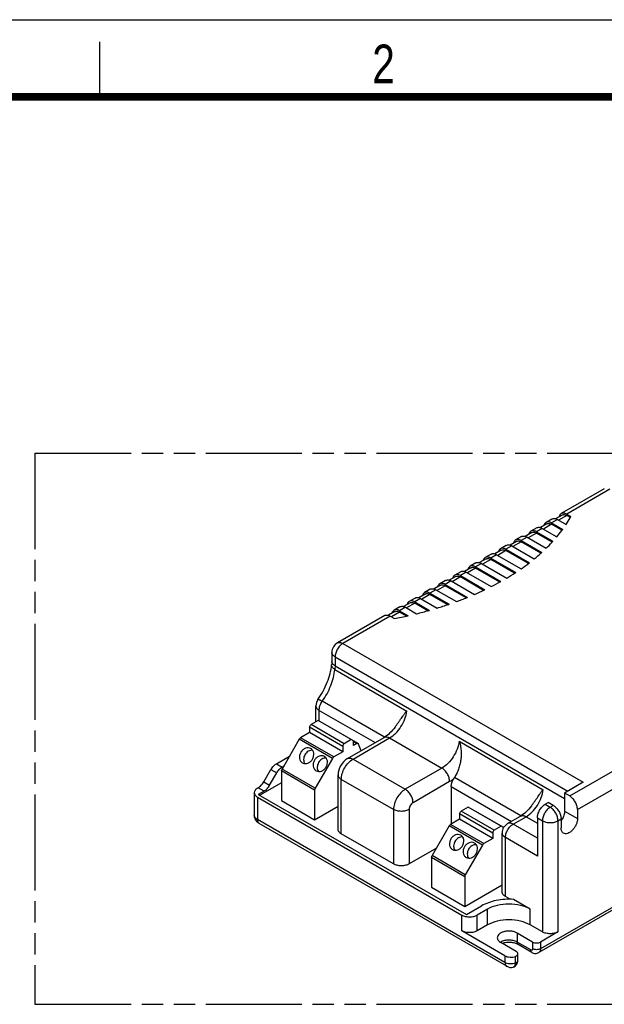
# Model space of a CAD drawing. Header units: millimetres. Extents: x 0 to 210, y 0 to 297.
# Tile 4 of 6: x 49 to 102, y 208 to 297. Entities that reach past the tile are written whole.
import ezdxf

# ---------------------------------------------------------------- set-up
doc = ezdxf.new("R2010")
doc.units = ezdxf.units.MM
doc.header["$LTSCALE"] = 19.36
doc.linetypes.add('PHANTOM', pattern=[0.8, 0.45, -0.05, 0.1, -0.05, 0.1, -0.05])
doc.layers.get('0').update_dxf_attribs({"linetype": 'CONTINUOUS'})
doc.layers.add('DEFAULT_3', color=7, linetype='PHANTOM')
doc.layers.add('Z_AXIS', color=7, linetype='CONTINUOUS')
doc.styles.add('TEXTSTYLE_2', font='txt', dxfattribs={"width": 0.75})

msp = doc.modelspace()

# ---------------------------------------------------------------- linework, layer by layer
at = {"color": 2, "linetype": 'Continuous'}
for p, q in [((0, 297), (210, 297)), ((56, 290), (56, 295))]:
    msp.add_line(p, q, dxfattribs=at)
at = {"color": 7, "linetype": 'Continuous'}
for p, q in [((101.783, 254.449), (97.877, 252.193)), ((97.952, 252.063), (97.365, 251.724)), ((98.377, 252.144), (98.757, 251.924)), ((98.704, 251.832), (98.377, 252.021)), ((96.573, 251.267), (95.986, 250.928)), ((97.028, 251.703), (96.498, 251.397)), ((96.998, 251.347), (98.006, 250.765)), ((97.942, 250.68), (96.998, 251.225)), ((97.528, 251.654), (98.312, 251.201)), ((94.27, 250.111), (93.74, 249.805)), ((95.194, 250.471), (94.607, 250.132)), ((95.649, 250.907), (95.119, 250.601)), ((95.619, 250.551), (97.119, 249.685)), ((97.046, 249.605), (95.619, 250.429)), ((96.149, 250.858), (97.476, 250.092)), ((92.892, 249.315), (92.361, 249.009)), ((93.815, 249.675), (93.229, 249.336)), ((93.392, 249.265), (95.429, 248.089)), ((94.24, 249.755), (96.109, 248.676)), ((96.026, 248.602), (94.24, 249.633)), ((94.77, 250.061), (96.512, 249.056)), ((91.513, 248.519), (90.982, 248.213)), ((92.436, 248.879), (91.85, 248.54)), ((92.013, 248.469), (94.234, 247.187)), ((92.861, 248.959), (94.983, 247.734)), ((94.891, 247.665), (92.861, 248.837)), ((90.134, 247.723), (89.604, 247.417)), ((91.057, 248.083), (90.471, 247.744)), ((90.634, 247.673), (92.93, 246.348)), ((91.482, 248.163), (93.745, 246.857)), ((93.646, 246.792), (91.482, 248.041)), ((88.755, 246.927), (88.225, 246.62)), ((88.725, 246.571), (90.946, 245.288)), ((89.679, 247.287), (89.092, 246.948)), ((89.255, 246.877), (91.518, 245.571)), ((90.104, 247.367), (92.4, 246.041)), ((92.292, 245.981), (90.104, 247.245)), ((86.921, 245.695), (86.334, 245.356)), ((87.376, 246.131), (86.846, 245.824)), ((87.346, 245.775), (89.384, 244.598)), ((89.259, 244.548), (87.346, 245.652)), ((88.3, 246.491), (87.713, 246.152)), ((87.876, 246.081), (89.998, 244.856)), ((90.83, 245.233), (88.725, 246.448)), ((85.542, 244.898), (84.955, 244.56)), ((85.997, 245.335), (85.467, 245.028)), ((85.967, 244.979), (87.708, 243.973)), ((87.574, 243.928), (85.967, 244.856)), ((86.497, 245.285), (88.366, 244.206)), ((84.163, 244.102), (83.577, 243.764)), ((84.618, 244.538), (84.088, 244.232)), ((84.588, 244.183), (85.914, 243.417)), ((85.771, 243.377), (84.588, 244.06)), ((85.118, 244.489), (86.619, 243.623)), ((82.784, 243.306), (82.198, 242.968)), ((83.24, 243.742), (82.709, 243.436)), ((83.209, 243.387), (83.993, 242.934)), ((83.839, 242.901), (83.209, 243.264)), ((83.74, 243.693), (84.748, 243.111)), ((81.861, 242.946), (77.565, 240.466)), ((82.361, 242.897), (82.741, 242.677)), ((77.065, 239.6), (77.065, 238.784)), ((77.042, 238.458), (77.043, 238.465)), ((77.336, 238.058), (83.877, 234.282)), ((75.616, 233.307), (75.616, 234.753)), ((75.82, 233.425), (75.184, 233.058)), ((79.037, 231.568), (75.82, 233.425)), ((75.042, 232.323), (74.232, 231.855)), ((75.042, 232.813), (75.042, 232.323)), ((78.047, 230.588), (75.042, 232.323)), ((79.45, 231.338), (76.445, 233.073)), ((74.107, 231.723), (72.548, 229.024)), ((78.825, 231.69), (78.189, 231.323)), ((78.484, 229.974), (81.808, 231.893)), ((79.037, 231.16), (79.037, 231.568)), ((88.614, 231.547), (96.251, 227.138)), ((128.857, 231.439), (95.835, 212.374)), ((78.047, 230.588), (77.237, 230.12)), ((78.047, 231.078), (78.047, 230.588)), ((79.325, 231.326), (79.037, 231.16)), ((79.722, 230.689), (79.491, 231.287)), ((72.029, 229.502), (73.221, 230.19)), ((77.112, 229.988), (75.554, 227.289)), ((70.883, 227.854), (71.529, 228.974)), ((71.413, 227.548), (72.06, 228.668)), ((72.497, 228.85), (72.497, 226.159)), ((72.56, 229.196), (72.691, 229.271)), ((72.497, 227.771), (70.534, 226.638)), ((77.631, 223.556), (77.631, 228.496)), ((99.879, 227.822), (98.182, 226.843)), ((70.029, 226.883), (70.029, 224.842)), ((70.322, 227.291), (70.383, 227.326)), ((70.913, 227.02), (70.393, 226.72)), ((75.502, 227.115), (75.502, 224.424)), ((70.322, 226.475), (88.849, 215.779)), ((72.497, 226.159), (75.502, 224.424)), ((96.415, 225.822), (96.697, 225.985)), ((97.157, 225.72), (96.697, 225.985)), ((98.642, 226.577), (98.182, 226.843)), ((98.182, 226.843), (98.182, 225.21)), ((75.502, 224.424), (77.631, 225.653)), ((89.432, 225.567), (88.795, 225.199)), ((92.649, 223.709), (89.432, 225.567)), ((92.654, 223.715), (90.056, 225.214)), ((99.349, 225.353), (99.349, 224.536)), ((88.654, 224.465), (87.843, 223.997)), ((88.654, 224.954), (88.654, 224.465)), ((91.659, 222.73), (88.654, 224.465)), ((93.015, 224.075), (94.182, 224.749)), ((95.707, 224.597), (95.707, 221.127)), ((97.864, 224.495), (97.864, 223.679)), ((92.928, 211.129), (70.478, 224.09)), ((87.718, 223.865), (86.16, 221.166)), ((92.437, 223.832), (91.801, 223.464)), ((82.661, 220.413), (77.924, 223.148)), ((91.659, 222.73), (90.849, 222.261)), ((91.659, 223.219), (91.659, 222.73)), ((92.515, 217.861), (92.515, 223.209)), ((86.55, 221.841), (84.076, 220.413)), ((90.724, 222.13), (89.165, 219.431)), ((86.109, 220.992), (86.109, 218.3)), ((89.114, 219.257), (89.114, 216.565)), ((86.109, 218.3), (89.114, 216.565)), ((89.114, 216.565), (92.515, 218.529)), ((93.235, 217.207), (92.808, 217.453)), ((91.182, 216.31), (90.263, 215.779)), ((91.182, 214.881), (90.263, 214.35)), ((96.167, 214.248), (95.071, 214.881)), ((92.773, 212.084), (88.849, 214.35)), ((95.283, 213.33), (93.869, 214.146)), ((97.581, 214.248), (95.99, 213.33)), ((93.795, 212.474), (92.384, 213.289)), ((95.21, 212.386), (93.973, 213.101)), ((93.941, 211.658), (93.941, 212.27))]:
    msp.add_line(p, q, dxfattribs=at)
at = {"color": 9, "linetype": 'Continuous'}
for p, q in [((102.283, 254.399), (98.377, 252.144)), ((101.783, 254.449), (101.783, 254.449)), ((98.377, 252.021), (97.634, 251.592)), ((96.998, 251.225), (96.255, 250.796)), ((97.528, 251.654), (96.998, 251.347)), ((95.619, 250.429), (94.876, 250)), ((96.149, 250.858), (95.619, 250.551)), ((93.392, 249.265), (92.861, 248.959)), ((94.24, 249.633), (93.498, 249.204)), ((94.77, 250.061), (94.24, 249.755)), ((92.013, 248.469), (91.482, 248.163)), ((92.861, 248.837), (92.119, 248.408)), ((90.634, 247.673), (90.104, 247.367)), ((91.482, 248.041), (90.74, 247.612)), ((89.255, 246.877), (88.725, 246.571)), ((90.104, 247.245), (89.361, 246.816)), ((87.346, 245.652), (86.603, 245.224)), ((87.876, 246.081), (87.346, 245.775)), ((88.725, 246.448), (87.982, 246.02)), ((85.967, 244.856), (85.225, 244.428)), ((86.497, 245.285), (85.967, 244.979)), ((84.588, 244.06), (83.846, 243.632)), ((85.118, 244.489), (84.588, 244.183)), ((83.209, 243.264), (82.467, 242.836)), ((83.74, 243.693), (83.209, 243.387)), ((82.361, 242.897), (78.065, 240.417)), ((78.065, 240.417), (99.879, 227.822)), ((77.358, 239.192), (77.358, 238.375)), ((77.358, 239.192), (98.465, 227.006)), ((77.358, 238.375), (98.182, 226.353)), ((81.84, 231.914), (76.198, 235.171)), ((75.616, 234.753), (75.616, 234.752)), ((75.908, 233.374), (75.908, 234.344)), ((75.908, 234.344), (80.981, 231.416)), ((78.047, 231.078), (75.042, 232.813)), ((78.189, 231.323), (75.184, 233.058)), ((77.112, 229.988), (74.107, 231.723)), ((77.237, 230.12), (74.232, 231.855)), ((78.984, 229.925), (82.308, 231.844)), ((79.325, 231.326), (79.037, 231.491)), ((82.308, 231.844), (87.045, 229.108)), ((129.012, 231.782), (95.99, 212.717)), ((78.984, 229.925), (83.722, 227.19)), ((98.642, 226.577), (104.635, 230.037)), ((71.529, 228.974), (72.06, 228.668)), ((72.029, 229.502), (72.56, 229.196)), ((75.502, 227.115), (72.497, 228.85)), ((75.554, 227.289), (72.548, 229.024)), ((87.045, 229.108), (83.722, 227.19)), ((99.349, 225.353), (105.342, 228.812)), ((70.883, 227.854), (71.413, 227.548)), ((77.924, 223.148), (77.924, 228.088)), ((82.661, 225.352), (77.924, 228.088)), ((87.752, 227.884), (84.429, 225.965)), ((94.215, 224.769), (88.181, 228.253)), ((70.913, 227.02), (70.383, 227.326)), ((87.894, 227.425), (93.355, 224.272)), ((70.322, 226.475), (70.322, 224.434)), ((82.661, 225.352), (82.661, 220.413)), ((84.076, 225.352), (84.076, 220.413)), ((91.801, 223.464), (88.795, 225.199)), ((96.415, 225.822), (96.874, 225.557)), ((96.874, 225.557), (97.157, 225.72)), ((98.182, 225.21), (99.349, 224.536)), ((92.773, 211.472), (70.322, 224.434)), ((91.659, 223.219), (88.654, 224.954)), ((93.515, 224.026), (94.682, 224.699)), ((94.682, 224.699), (95.707, 224.107)), ((95.707, 224.597), (96.167, 224.332)), ((96.167, 224.332), (96.167, 214.248)), ((97.581, 224.332), (97.864, 224.495)), ((97.581, 224.332), (97.581, 214.248)), ((90.724, 222.13), (87.718, 223.865)), ((90.849, 222.261), (87.843, 223.997)), ((95.707, 222.76), (93.515, 224.026)), ((95.707, 221.127), (92.808, 222.801)), ((92.808, 217.453), (92.808, 222.801)), ((89.114, 219.257), (86.109, 220.992)), ((89.165, 219.431), (86.16, 221.166)), ((91.182, 214.881), (91.182, 216.31)), ((95.071, 214.881), (95.071, 216.31)), ((88.849, 214.35), (88.849, 215.779)), ((90.263, 214.35), (90.263, 215.779)), ((93.869, 214.146), (93.869, 213.33)), ((95.106, 212.615), (93.869, 213.33)), ((95.283, 213.33), (95.283, 212.717)), ((95.99, 213.33), (95.99, 212.717)), ((92.773, 212.084), (92.773, 211.472)), ((93.717, 211.417), (93.717, 212.029))]:
    msp.add_line(p, q, dxfattribs=at)
at = {"color": 7, "linetype": 'Continuous', "const_width": 0.7}
msp.add_lwpolyline([(7, 290), (203, 290)], dxfattribs=at)
at = {"color": 7, "linetype": 'Continuous'}
for centre, radius, start, end in [((78.065, 239.6), 1, 120.00734, 179.99293), ((76.615, 234.753), 1, 144.86549, 180.02347), ((96.407, 225.377), 1.799, 324.1608, 328.77575), ((93.515, 223.209), 1, 120.0003, 179.99991), ((93.303, 211.778), 0.75, 240.07254, 285.52304)]:
    msp.add_arc(centre, radius, start, end, dxfattribs=at)
at = {"color": 9, "linetype": 'Continuous'}
msp.add_arc((92.859, 212.506), 0.951, 120.18292, 122.26599, dxfattribs=at)
at = {"color": 7, "linetype": 'Continuous'}
for points, knots in [([(97.877, 252.193), (97.83, 252.166), (97.744, 252.082), (97.702, 251.972), (97.689, 251.913)], [0, 0, 0, 0, 0.469566, 1, 1, 1, 1]), ([(98.377, 252.144), (98.333, 252.169), (98.245, 252.21), (98.111, 252.243), (97.985, 252.24), (97.91, 252.212), (97.877, 252.193)], [0, 0, 0, 0, 0.289699, 0.549083, 0.782213, 1, 1, 1, 1]), ([(97.952, 252.063), (97.98, 252.079), (98.044, 252.103), (98.151, 252.105), (98.265, 252.078), (98.339, 252.043), (98.377, 252.021)], [0, 0, 0, 0, 0.217787, 0.450917, 0.710301, 1, 1, 1, 1]), ([(96.498, 251.397), (96.451, 251.37), (96.366, 251.286), (96.324, 251.176), (96.31, 251.117)], [0, 0, 0, 0, 0.469566, 1, 1, 1, 1]), ([(96.998, 251.347), (96.954, 251.373), (96.867, 251.414), (96.732, 251.447), (96.607, 251.444), (96.531, 251.416), (96.498, 251.397)], [0, 0, 0, 0, 0.289699, 0.549083, 0.782213, 1, 1, 1, 1]), ([(96.573, 251.267), (96.601, 251.283), (96.665, 251.307), (96.772, 251.309), (96.886, 251.282), (96.96, 251.246), (96.998, 251.225)], [0, 0, 0, 0, 0.217787, 0.450917, 0.710301, 1, 1, 1, 1]), ([(97.028, 251.703), (97.061, 251.722), (97.137, 251.75), (97.263, 251.753), (97.397, 251.72), (97.484, 251.679), (97.528, 251.654)], [0, 0, 0, 0, 0.217787, 0.450917, 0.710301, 1, 1, 1, 1]), ([(94.27, 250.111), (94.303, 250.13), (94.379, 250.158), (94.505, 250.161), (94.639, 250.128), (94.727, 250.087), (94.77, 250.061)], [0, 0, 0, 0, 0.217787, 0.450917, 0.710301, 1, 1, 1, 1]), ([(95.119, 250.601), (95.072, 250.574), (94.987, 250.49), (94.945, 250.38), (94.931, 250.321)], [0, 0, 0, 0, 0.469566, 1, 1, 1, 1]), ([(95.619, 250.551), (95.575, 250.577), (95.488, 250.618), (95.354, 250.651), (95.228, 250.647), (95.152, 250.62), (95.119, 250.601)], [0, 0, 0, 0, 0.289699, 0.549083, 0.782213, 1, 1, 1, 1]), ([(95.194, 250.471), (95.222, 250.487), (95.286, 250.511), (95.393, 250.513), (95.507, 250.486), (95.582, 250.45), (95.619, 250.429)], [0, 0, 0, 0, 0.217787, 0.450917, 0.710301, 1, 1, 1, 1]), ([(95.649, 250.907), (95.682, 250.926), (95.758, 250.954), (95.884, 250.957), (96.018, 250.924), (96.105, 250.883), (96.149, 250.858)], [0, 0, 0, 0, 0.217787, 0.450917, 0.710301, 1, 1, 1, 1]), ([(92.892, 249.315), (92.925, 249.334), (93, 249.361), (93.126, 249.365), (93.26, 249.332), (93.348, 249.291), (93.392, 249.265)], [0, 0, 0, 0, 0.217787, 0.450917, 0.710301, 1, 1, 1, 1]), ([(93.74, 249.805), (93.693, 249.778), (93.608, 249.694), (93.566, 249.584), (93.552, 249.525)], [0, 0, 0, 0, 0.469566, 1, 1, 1, 1]), ([(94.24, 249.755), (94.196, 249.781), (94.109, 249.822), (93.975, 249.855), (93.849, 249.851), (93.773, 249.824), (93.74, 249.805)], [0, 0, 0, 0, 0.289699, 0.549083, 0.782213, 1, 1, 1, 1]), ([(93.815, 249.675), (93.843, 249.691), (93.908, 249.714), (94.015, 249.717), (94.129, 249.69), (94.203, 249.654), (94.24, 249.633)], [0, 0, 0, 0, 0.217787, 0.450917, 0.710301, 1, 1, 1, 1]), ([(91.513, 248.519), (91.546, 248.538), (91.621, 248.565), (91.747, 248.569), (91.882, 248.536), (91.969, 248.495), (92.013, 248.469)], [0, 0, 0, 0, 0.217787, 0.450917, 0.710301, 1, 1, 1, 1]), ([(92.361, 249.009), (92.314, 248.982), (92.229, 248.898), (92.187, 248.788), (92.173, 248.728)], [0, 0, 0, 0, 0.469566, 1, 1, 1, 1]), ([(92.861, 248.959), (92.817, 248.985), (92.73, 249.026), (92.596, 249.058), (92.47, 249.055), (92.394, 249.028), (92.361, 249.009)], [0, 0, 0, 0, 0.289699, 0.549083, 0.782213, 1, 1, 1, 1]), ([(92.436, 248.879), (92.464, 248.895), (92.529, 248.918), (92.636, 248.921), (92.75, 248.894), (92.824, 248.858), (92.861, 248.837)], [0, 0, 0, 0, 0.217787, 0.450917, 0.710301, 1, 1, 1, 1]), ([(89.604, 247.417), (89.557, 247.39), (89.471, 247.306), (89.429, 247.196), (89.416, 247.136)], [0, 0, 0, 0, 0.469566, 1, 1, 1, 1]), ([(90.104, 247.367), (90.06, 247.392), (89.972, 247.434), (89.838, 247.466), (89.712, 247.463), (89.637, 247.436), (89.604, 247.417)], [0, 0, 0, 0, 0.289699, 0.549083, 0.782213, 1, 1, 1, 1]), ([(90.134, 247.723), (90.167, 247.742), (90.243, 247.769), (90.369, 247.772), (90.503, 247.74), (90.59, 247.699), (90.634, 247.673)], [0, 0, 0, 0, 0.217787, 0.450917, 0.710301, 1, 1, 1, 1]), ([(90.982, 248.213), (90.936, 248.186), (90.85, 248.102), (90.808, 247.992), (90.794, 247.932)], [0, 0, 0, 0, 0.469566, 1, 1, 1, 1]), ([(91.482, 248.163), (91.438, 248.188), (91.351, 248.23), (91.217, 248.262), (91.091, 248.259), (91.015, 248.232), (90.982, 248.213)], [0, 0, 0, 0, 0.289699, 0.549083, 0.782213, 1, 1, 1, 1]), ([(91.057, 248.083), (91.085, 248.099), (91.15, 248.122), (91.257, 248.125), (91.371, 248.097), (91.445, 248.062), (91.482, 248.041)], [0, 0, 0, 0, 0.217787, 0.450917, 0.710301, 1, 1, 1, 1]), ([(88.225, 246.62), (88.178, 246.594), (88.092, 246.51), (88.05, 246.4), (88.037, 246.34)], [0, 0, 0, 0, 0.469566, 1, 1, 1, 1]), ([(88.725, 246.571), (88.681, 246.596), (88.593, 246.638), (88.459, 246.67), (88.333, 246.667), (88.258, 246.64), (88.225, 246.62)], [0, 0, 0, 0, 0.289699, 0.549083, 0.782213, 1, 1, 1, 1]), ([(88.3, 246.491), (88.328, 246.507), (88.392, 246.53), (88.499, 246.533), (88.613, 246.505), (88.687, 246.47), (88.725, 246.448)], [0, 0, 0, 0, 0.217787, 0.450917, 0.710301, 1, 1, 1, 1]), ([(88.755, 246.927), (88.788, 246.946), (88.864, 246.973), (88.99, 246.976), (89.124, 246.944), (89.211, 246.902), (89.255, 246.877)], [0, 0, 0, 0, 0.217787, 0.450917, 0.710301, 1, 1, 1, 1]), ([(89.679, 247.287), (89.707, 247.303), (89.771, 247.326), (89.878, 247.329), (89.992, 247.301), (90.066, 247.266), (90.104, 247.245)], [0, 0, 0, 0, 0.217787, 0.450917, 0.710301, 1, 1, 1, 1]), ([(86.846, 245.824), (86.799, 245.797), (86.714, 245.714), (86.672, 245.604), (86.658, 245.544)], [0, 0, 0, 0, 0.469566, 1, 1, 1, 1]), ([(87.346, 245.775), (87.302, 245.8), (87.215, 245.842), (87.08, 245.874), (86.955, 245.871), (86.879, 245.843), (86.846, 245.824)], [0, 0, 0, 0, 0.289699, 0.549083, 0.782213, 1, 1, 1, 1]), ([(86.921, 245.695), (86.949, 245.711), (87.013, 245.734), (87.12, 245.737), (87.234, 245.709), (87.309, 245.674), (87.346, 245.652)], [0, 0, 0, 0, 0.217787, 0.450917, 0.710301, 1, 1, 1, 1]), ([(87.376, 246.131), (87.409, 246.15), (87.485, 246.177), (87.611, 246.18), (87.745, 246.148), (87.832, 246.106), (87.876, 246.081)], [0, 0, 0, 0, 0.217787, 0.450917, 0.710301, 1, 1, 1, 1]), ([(85.467, 245.028), (85.42, 245.001), (85.335, 244.917), (85.293, 244.807), (85.279, 244.748)], [0, 0, 0, 0, 0.469566, 1, 1, 1, 1]), ([(85.967, 244.979), (85.923, 245.004), (85.836, 245.046), (85.702, 245.078), (85.576, 245.075), (85.5, 245.047), (85.467, 245.028)], [0, 0, 0, 0, 0.289699, 0.549083, 0.782213, 1, 1, 1, 1]), ([(85.542, 244.898), (85.57, 244.915), (85.634, 244.938), (85.741, 244.941), (85.855, 244.913), (85.93, 244.878), (85.967, 244.856)], [0, 0, 0, 0, 0.217787, 0.450917, 0.710301, 1, 1, 1, 1]), ([(85.997, 245.335), (86.03, 245.354), (86.106, 245.381), (86.232, 245.384), (86.366, 245.352), (86.453, 245.31), (86.497, 245.285)], [0, 0, 0, 0, 0.217787, 0.450917, 0.710301, 1, 1, 1, 1]), ([(84.088, 244.232), (84.041, 244.205), (83.956, 244.121), (83.914, 244.011), (83.9, 243.952)], [0, 0, 0, 0, 0.469566, 1, 1, 1, 1]), ([(84.588, 244.183), (84.544, 244.208), (84.457, 244.25), (84.323, 244.282), (84.197, 244.279), (84.121, 244.251), (84.088, 244.232)], [0, 0, 0, 0, 0.289699, 0.549083, 0.782213, 1, 1, 1, 1]), ([(84.163, 244.102), (84.191, 244.119), (84.256, 244.142), (84.363, 244.145), (84.477, 244.117), (84.551, 244.082), (84.588, 244.06)], [0, 0, 0, 0, 0.217787, 0.450917, 0.710301, 1, 1, 1, 1]), ([(84.618, 244.538), (84.651, 244.557), (84.727, 244.585), (84.853, 244.588), (84.987, 244.556), (85.075, 244.514), (85.118, 244.489)], [0, 0, 0, 0, 0.217787, 0.450917, 0.710301, 1, 1, 1, 1]), ([(81.861, 242.946), (81.894, 242.965), (81.97, 242.993), (82.095, 242.996), (82.23, 242.964), (82.317, 242.922), (82.361, 242.897)], [0, 0, 0, 0, 0.217787, 0.450917, 0.710301, 1, 1, 1, 1]), ([(82.709, 243.436), (82.663, 243.409), (82.577, 243.325), (82.535, 243.215), (82.521, 243.156)], [0, 0, 0, 0, 0.469566, 1, 1, 1, 1]), ([(83.209, 243.387), (83.165, 243.412), (83.078, 243.454), (82.944, 243.486), (82.818, 243.483), (82.742, 243.455), (82.709, 243.436)], [0, 0, 0, 0, 0.289699, 0.549083, 0.782213, 1, 1, 1, 1]), ([(82.784, 243.306), (82.812, 243.322), (82.877, 243.346), (82.984, 243.349), (83.098, 243.321), (83.172, 243.286), (83.209, 243.264)], [0, 0, 0, 0, 0.217787, 0.450917, 0.710301, 1, 1, 1, 1]), ([(83.24, 243.742), (83.273, 243.761), (83.348, 243.789), (83.474, 243.792), (83.608, 243.76), (83.696, 243.718), (83.74, 243.693)], [0, 0, 0, 0, 0.217787, 0.450917, 0.710301, 1, 1, 1, 1]), ([(77.065, 238.784), (77.065, 238.759), (77.063, 238.652), (77.054, 238.546), (77.043, 238.465)], [0, 0, 0, 0, 0.235111, 1, 1, 1, 1]), ([(75.798, 235.328), (76.138, 235.812), (76.56, 236.589), (76.915, 237.666), (77.016, 238.2), (77.042, 238.458)], [0, 0, 0, 0, 0.522234, 0.771343, 1, 1, 1, 1]), ([(77.336, 238.058), (77.29, 238.085), (77.206, 238.141), (77.108, 238.241), (77.048, 238.347), (77.039, 238.423), (77.042, 238.458)], [0, 0, 0, 0, 0.308379, 0.573908, 0.79965, 1, 1, 1, 1]), ([(82.797, 232.829), (82.848, 232.898), (82.948, 233.035), (83.095, 233.239), (83.236, 233.437), (83.372, 233.629), (83.48, 233.786), (83.564, 233.908), (83.624, 233.996), (83.683, 234.083), (83.731, 234.152), (83.771, 234.206), (83.805, 234.25), (83.852, 234.296), (83.877, 234.282)], [0, 0, 0, 0, 0.141638, 0.279697, 0.413641, 0.543027, 0.667477, 0.727735, 0.786606, 0.843993, 0.899697, 0.926771, 0.953126, 1, 1, 1, 1]), ([(75.042, 232.813), (75.042, 232.862), (75.075, 232.957), (75.142, 233.034), (75.184, 233.058)], [0, 0, 0, 0, 0.500002, 1, 1, 1, 1]), ([(82.797, 232.829), (82.651, 232.629), (82.351, 232.282), (81.989, 231.998), (81.808, 231.893)], [0, 0, 0, 0, 0.542134, 1, 1, 1, 1]), ([(74.107, 231.723), (74.115, 231.737), (74.148, 231.788), (74.193, 231.833), (74.232, 231.855)], [0, 0, 0, 0, 0.267145, 1, 1, 1, 1]), ([(79.45, 231.338), (79.433, 231.348), (79.387, 231.355), (79.345, 231.338), (79.325, 231.326)], [0, 0, 0, 0, 0.44915, 1, 1, 1, 1]), ([(88.614, 231.547), (88.621, 231.543), (88.633, 231.53), (88.65, 231.499), (88.665, 231.457), (88.681, 231.405), (88.698, 231.336), (88.717, 231.249), (88.735, 231.144), (88.751, 231.038), (88.769, 230.897), (88.785, 230.719), (88.795, 230.505), (88.794, 230.29), (88.783, 230.075), (88.755, 229.788), (88.692, 229.433), (88.57, 229.019), (88.403, 228.621), (88.26, 228.372), (88.181, 228.253)], [0, 0, 0, 0, 0.007157, 0.01494, 0.030632, 0.046253, 0.061814, 0.092858, 0.123881, 0.154922, 0.186, 0.248274, 0.310712, 0.373291, 0.435986, 0.498767, 0.624417, 0.750019, 0.875298, 1, 1, 1, 1]), ([(78.189, 231.323), (78.147, 231.299), (78.081, 231.222), (78.047, 231.127), (78.047, 231.078)], [0, 0, 0, 0, 0.499998, 1, 1, 1, 1]), ([(79.491, 231.287), (79.489, 231.293), (79.48, 231.313), (79.464, 231.33), (79.45, 231.338)], [0, 0, 0, 0, 0.268782, 1, 1, 1, 1]), ([(77.237, 230.12), (77.225, 230.113), (77.175, 230.078), (77.135, 230.029), (77.112, 229.988)], [0, 0, 0, 0, 0.229114, 1, 1, 1, 1]), ([(78.484, 229.974), (78.23, 229.827), (77.806, 229.38), (77.631, 228.79), (77.631, 228.496)], [0, 0, 0, 0, 0.500024, 1, 1, 1, 1]), ([(71.529, 228.974), (71.594, 229.085), (71.739, 229.284), (71.929, 229.444), (72.029, 229.502)], [0, 0, 0, 0, 0.525568, 1, 1, 1, 1]), ([(72.06, 228.668), (72.124, 228.779), (72.269, 228.978), (72.459, 229.138), (72.56, 229.196)], [0, 0, 0, 0, 0.525568, 1, 1, 1, 1]), ([(72.497, 228.85), (72.497, 228.864), (72.502, 228.925), (72.525, 228.984), (72.548, 229.024)], [0, 0, 0, 0, 0.229115, 1, 1, 1, 1]), ([(70.383, 227.326), (70.483, 227.384), (70.673, 227.544), (70.819, 227.743), (70.883, 227.854)], [0, 0, 0, 0, 0.474432, 1, 1, 1, 1]), ([(87.894, 227.425), (87.894, 227.539), (87.936, 227.779), (88.033, 228.001), (88.095, 228.111)], [0, 0, 0, 0, 0.474448, 1, 1, 1, 1]), ([(70.322, 227.291), (70.278, 227.266), (70.199, 227.211), (70.104, 227.111), (70.043, 227.001), (70.029, 226.921), (70.029, 226.883)], [0, 0, 0, 0, 0.289702, 0.549086, 0.782215, 1, 1, 1, 1]), ([(70.029, 226.883), (70.029, 226.845), (70.043, 226.766), (70.104, 226.655), (70.199, 226.555), (70.278, 226.5), (70.322, 226.475)], [0, 0, 0, 0, 0.217784, 0.450913, 0.710298, 1, 1, 1, 1]), ([(70.913, 227.02), (71.014, 227.078), (71.204, 227.238), (71.349, 227.437), (71.413, 227.548)], [0, 0, 0, 0, 0.474432, 1, 1, 1, 1]), ([(75.554, 227.289), (75.545, 227.275), (75.518, 227.221), (75.502, 227.16), (75.502, 227.115)], [0, 0, 0, 0, 0.267144, 1, 1, 1, 1]), ([(95.172, 225.685), (95.222, 225.754), (95.322, 225.891), (95.469, 226.094), (95.611, 226.293), (95.746, 226.485), (95.855, 226.641), (95.938, 226.763), (95.998, 226.852), (96.057, 226.938), (96.105, 227.008), (96.145, 227.062), (96.179, 227.106), (96.227, 227.152), (96.251, 227.138)], [0, 0, 0, 0, 0.141638, 0.279697, 0.413641, 0.543027, 0.667477, 0.727735, 0.786606, 0.843993, 0.899697, 0.926771, 0.953126, 1, 1, 1, 1]), ([(99.349, 225.353), (99.349, 225.469), (99.306, 225.713), (99.154, 226.056), (98.932, 226.359), (98.742, 226.519), (98.642, 226.577)], [0, 0, 0, 0, 0.237238, 0.500001, 0.762763, 1, 1, 1, 1]), ([(88.654, 224.954), (88.654, 225.003), (88.687, 225.099), (88.754, 225.175), (88.795, 225.199)], [0, 0, 0, 0, 0.500002, 1, 1, 1, 1]), ([(95.172, 225.685), (95.026, 225.485), (94.725, 225.138), (94.363, 224.853), (94.182, 224.749)], [0, 0, 0, 0, 0.542134, 1, 1, 1, 1]), ([(95.707, 224.597), (95.707, 224.713), (95.751, 224.958), (95.903, 225.301), (96.124, 225.604), (96.314, 225.764), (96.415, 225.822)], [0, 0, 0, 0, 0.237239, 0.500002, 0.762764, 1, 1, 1, 1]), ([(97.157, 225.72), (97.257, 225.662), (97.447, 225.502), (97.669, 225.199), (97.821, 224.856), (97.864, 224.611), (97.864, 224.495)], [0, 0, 0, 0, 0.237237, 0.499999, 0.762762, 1, 1, 1, 1]), ([(98.182, 225.21), (98.182, 225.082), (98.132, 224.812), (98.018, 224.565), (97.945, 224.444)], [0, 0, 0, 0, 0.474517, 1, 1, 1, 1]), ([(70.478, 224.09), (70.412, 224.128), (70.288, 224.22), (70.143, 224.4), (70.051, 224.612), (70.029, 224.766), (70.029, 224.842)], [0, 0, 0, 0, 0.249517, 0.499262, 0.749485, 1, 1, 1, 1]), ([(99.349, 224.536), (99.349, 224.446), (99.324, 224.258), (99.23, 223.981), (99.086, 223.714), (98.902, 223.479), (98.695, 223.295), (98.478, 223.176), (98.266, 223.134), (98.134, 223.168), (98.082, 223.198)], [0, 0, 0, 0, 0.128829, 0.270565, 0.417884, 0.562385, 0.6962, 0.813593, 0.913065, 1, 1, 1, 1]), ([(77.924, 223.148), (77.88, 223.173), (77.8, 223.228), (77.705, 223.328), (77.645, 223.439), (77.631, 223.518), (77.631, 223.556)], [0, 0, 0, 0, 0.289702, 0.549087, 0.782216, 1, 1, 1, 1]), ([(87.718, 223.865), (87.727, 223.879), (87.76, 223.93), (87.805, 223.974), (87.843, 223.997)], [0, 0, 0, 0, 0.267145, 1, 1, 1, 1]), ([(91.801, 223.464), (91.759, 223.44), (91.692, 223.364), (91.659, 223.268), (91.659, 223.219)], [0, 0, 0, 0, 0.499998, 1, 1, 1, 1]), ([(98.082, 223.198), (98.047, 223.218), (97.982, 223.273), (97.913, 223.385), (97.872, 223.524), (97.864, 223.626), (97.864, 223.679)], [0, 0, 0, 0, 0.217784, 0.450914, 0.710299, 1, 1, 1, 1]), ([(90.849, 222.261), (90.837, 222.255), (90.786, 222.219), (90.747, 222.17), (90.724, 222.13)], [0, 0, 0, 0, 0.229114, 1, 1, 1, 1]), ([(86.109, 220.992), (86.109, 221.005), (86.114, 221.066), (86.137, 221.125), (86.16, 221.166)], [0, 0, 0, 0, 0.229115, 1, 1, 1, 1]), ([(84.076, 220.413), (83.975, 220.355), (83.742, 220.27), (83.368, 220.23), (82.995, 220.27), (82.762, 220.355), (82.661, 220.413)], [0, 0, 0, 0, 0.237237, 0.499999, 0.762762, 1, 1, 1, 1]), ([(89.165, 219.431), (89.157, 219.417), (89.13, 219.362), (89.114, 219.301), (89.114, 219.257)], [0, 0, 0, 0, 0.267144, 1, 1, 1, 1]), ([(92.808, 217.453), (92.764, 217.478), (92.685, 217.533), (92.59, 217.633), (92.53, 217.744), (92.515, 217.823), (92.515, 217.861)], [0, 0, 0, 0, 0.289702, 0.549087, 0.782216, 1, 1, 1, 1]), ([(95.071, 216.31), (94.795, 216.469), (94.153, 216.702), (93.127, 216.813), (92.1, 216.702), (91.458, 216.469), (91.182, 216.31)], [0, 0, 0, 0, 0.237219, 0.500001, 0.762782, 1, 1, 1, 1]), ([(88.849, 215.779), (88.949, 215.721), (89.182, 215.637), (89.556, 215.596), (89.929, 215.637), (90.162, 215.721), (90.263, 215.779)], [0, 0, 0, 0, 0.237238, 0.500001, 0.762763, 1, 1, 1, 1]), ([(90.263, 214.35), (90.162, 214.292), (89.929, 214.208), (89.556, 214.167), (89.182, 214.208), (88.949, 214.292), (88.849, 214.35)], [0, 0, 0, 0, 0.237237, 0.499999, 0.762762, 1, 1, 1, 1]), ([(97.581, 214.248), (97.481, 214.19), (97.247, 214.106), (96.874, 214.065), (96.501, 214.106), (96.268, 214.19), (96.167, 214.248)], [0, 0, 0, 0, 0.237237, 0.499999, 0.762762, 1, 1, 1, 1]), ([(93.973, 213.101), (93.88, 213.154), (93.658, 213.24), (93.292, 213.301), (92.902, 213.296), (92.646, 213.245), (92.526, 213.207)], [0, 0, 0, 0, 0.216645, 0.475212, 0.745845, 1, 1, 1, 1]), ([(95.283, 213.33), (95.333, 213.301), (95.45, 213.258), (95.637, 213.238), (95.823, 213.258), (95.94, 213.301), (95.99, 213.33)], [0, 0, 0, 0, 0.237247, 0.500001, 0.762753, 1, 1, 1, 1]), ([(92.773, 212.084), (92.838, 212.047), (92.988, 211.989), (93.229, 211.952), (93.479, 211.961), (93.642, 212.001), (93.717, 212.029)], [0, 0, 0, 0, 0.232145, 0.488805, 0.751429, 1, 1, 1, 1]), ([(93.717, 212.029), (93.749, 212.042), (93.809, 212.07), (93.882, 212.128), (93.93, 212.195), (93.941, 212.246), (93.941, 212.27)], [0, 0, 0, 0, 0.299644, 0.563497, 0.792764, 1, 1, 1, 1]), ([(93.941, 212.27), (93.941, 212.289), (93.934, 212.329), (93.892, 212.406), (93.836, 212.45), (93.795, 212.474)], [0, 0, 0, 0, 0.218425, 0.452256, 1, 1, 1, 1]), ([(95.21, 212.386), (95.257, 212.359), (95.358, 212.315), (95.52, 212.288), (95.685, 212.305), (95.788, 212.347), (95.835, 212.374)], [0, 0, 0, 0, 0.249409, 0.498931, 0.749217, 1, 1, 1, 1]), ([(93.508, 211.057), (93.572, 211.075), (93.694, 211.133), (93.836, 211.277), (93.923, 211.459), (93.941, 211.592), (93.941, 211.658)], [0, 0, 0, 0, 0.250576, 0.500992, 0.750683, 1, 1, 1, 1])]:
    msp.add_open_spline(points, degree=3, knots=knots, dxfattribs=at)
at = {"color": 9, "linetype": 'Continuous'}
for points, knots in [([(78.065, 240.417), (77.965, 240.359), (77.775, 240.199), (77.553, 239.896), (77.401, 239.552), (77.358, 239.308), (77.358, 239.192)], [0, 0, 0, 0, 0.237236, 0.499998, 0.762761, 1, 1, 1, 1]), ([(77.565, 240.466), (77.598, 240.485), (77.674, 240.513), (77.8, 240.516), (77.934, 240.484), (78.021, 240.442), (78.065, 240.417)], [0, 0, 0, 0, 0.21779, 0.450927, 0.710306, 1, 1, 1, 1]), ([(77.358, 239.192), (77.314, 239.217), (77.234, 239.272), (77.139, 239.372), (77.079, 239.483), (77.065, 239.562), (77.065, 239.6)], [0, 0, 0, 0, 0.289697, 0.549077, 0.782212, 1, 1, 1, 1]), ([(77.358, 238.375), (77.314, 238.401), (77.234, 238.456), (77.139, 238.556), (77.079, 238.666), (77.065, 238.746), (77.065, 238.784)], [0, 0, 0, 0, 0.289702, 0.549087, 0.782216, 1, 1, 1, 1]), ([(76.198, 235.171), (76.509, 235.612), (76.894, 236.323), (77.219, 237.317), (77.311, 237.815), (77.336, 238.058)], [0, 0, 0, 0, 0.516584, 0.765747, 1, 1, 1, 1]), ([(77.358, 238.375), (77.358, 238.35), (77.356, 238.244), (77.347, 238.138), (77.336, 238.058)], [0, 0, 0, 0, 0.242891, 1, 1, 1, 1]), ([(75.798, 235.328), (75.801, 235.333), (75.815, 235.339), (75.842, 235.336), (75.878, 235.327), (75.925, 235.31), (75.982, 235.286), (76.075, 235.241), (76.147, 235.2), (76.198, 235.171)], [0, 0, 0, 0, 0.037356, 0.095568, 0.180768, 0.293821, 0.434063, 0.600052, 1, 1, 1, 1]), ([(75.908, 234.344), (75.908, 234.485), (75.971, 234.78), (76.109, 235.044), (76.198, 235.171)], [0, 0, 0, 0, 0.475388, 1, 1, 1, 1]), ([(75.616, 234.752), (75.616, 234.714), (75.63, 234.635), (75.69, 234.524), (75.785, 234.424), (75.865, 234.37), (75.908, 234.344)], [0, 0, 0, 0, 0.217783, 0.450928, 0.710317, 1, 1, 1, 1]), ([(82.308, 231.844), (82.508, 231.959), (82.892, 232.271), (83.359, 232.862), (83.709, 233.545), (83.844, 234.039), (83.877, 234.282)], [0, 0, 0, 0, 0.232834, 0.490427, 0.753173, 1, 1, 1, 1]), ([(81.808, 231.893), (81.841, 231.912), (81.917, 231.94), (82.042, 231.943), (82.177, 231.91), (82.264, 231.869), (82.308, 231.844)], [0, 0, 0, 0, 0.217787, 0.450917, 0.710301, 1, 1, 1, 1]), ([(88.614, 231.547), (88.582, 231.304), (88.446, 230.81), (88.097, 230.127), (87.63, 229.535), (87.246, 229.224), (87.045, 229.108)], [0, 0, 0, 0, 0.24683, 0.509534, 0.767125, 1, 1, 1, 1]), ([(77.924, 228.088), (77.924, 228.262), (77.989, 228.628), (78.216, 229.144), (78.549, 229.598), (78.834, 229.838), (78.984, 229.925)], [0, 0, 0, 0, 0.237226, 0.500002, 0.762776, 1, 1, 1, 1]), ([(78.484, 229.974), (78.517, 229.993), (78.593, 230.021), (78.719, 230.024), (78.853, 229.992), (78.94, 229.95), (78.984, 229.925)], [0, 0, 0, 0, 0.217787, 0.450917, 0.710301, 1, 1, 1, 1]), ([(87.752, 227.884), (87.752, 228), (87.709, 228.244), (87.557, 228.587), (87.336, 228.89), (87.146, 229.05), (87.045, 229.108)], [0, 0, 0, 0, 0.237238, 0.500001, 0.762763, 1, 1, 1, 1]), ([(77.631, 228.496), (77.631, 228.458), (77.645, 228.378), (77.705, 228.268), (77.8, 228.168), (77.88, 228.113), (77.924, 228.088)], [0, 0, 0, 0, 0.217784, 0.450913, 0.710298, 1, 1, 1, 1]), ([(88.095, 228.111), (88.067, 228.09), (87.956, 228.009), (87.841, 227.935), (87.752, 227.884)], [0, 0, 0, 0, 0.256417, 1, 1, 1, 1]), ([(83.722, 227.19), (83.571, 227.103), (83.286, 226.863), (82.954, 226.408), (82.727, 225.893), (82.661, 225.526), (82.661, 225.352)], [0, 0, 0, 0, 0.237224, 0.499998, 0.762774, 1, 1, 1, 1]), ([(84.429, 225.965), (84.429, 226.081), (84.386, 226.325), (84.234, 226.669), (84.012, 226.972), (83.822, 227.132), (83.722, 227.19)], [0, 0, 0, 0, 0.237238, 0.500001, 0.762763, 1, 1, 1, 1]), ([(94.682, 224.699), (94.883, 224.815), (95.267, 225.126), (95.734, 225.718), (96.083, 226.401), (96.219, 226.895), (96.251, 227.138)], [0, 0, 0, 0, 0.232834, 0.490427, 0.753173, 1, 1, 1, 1]), ([(84.076, 225.352), (83.975, 225.295), (83.742, 225.21), (83.368, 225.169), (82.995, 225.21), (82.762, 225.295), (82.661, 225.352)], [0, 0, 0, 0, 0.237237, 0.499999, 0.762762, 1, 1, 1, 1]), ([(84.429, 225.965), (84.379, 225.936), (84.284, 225.856), (84.173, 225.704), (84.097, 225.533), (84.076, 225.41), (84.076, 225.352)], [0, 0, 0, 0, 0.237242, 0.499998, 0.762756, 1, 1, 1, 1]), ([(96.874, 225.557), (96.774, 225.499), (96.584, 225.339), (96.362, 225.036), (96.211, 224.692), (96.167, 224.448), (96.167, 224.332)], [0, 0, 0, 0, 0.237239, 0.500004, 0.762769, 1, 1, 1, 1]), ([(97.581, 224.332), (97.581, 224.448), (97.538, 224.692), (97.386, 225.036), (97.165, 225.339), (96.975, 225.499), (96.874, 225.557)], [0, 0, 0, 0, 0.237231, 0.499996, 0.762761, 1, 1, 1, 1]), ([(70.322, 224.434), (70.278, 224.459), (70.199, 224.514), (70.104, 224.614), (70.043, 224.725), (70.029, 224.804), (70.029, 224.842)], [0, 0, 0, 0, 0.289702, 0.549087, 0.782216, 1, 1, 1, 1]), ([(70.322, 224.434), (70.322, 224.396), (70.328, 224.323), (70.357, 224.224), (70.407, 224.144), (70.453, 224.105), (70.478, 224.09)], [0, 0, 0, 0, 0.289701, 0.549086, 0.782215, 1, 1, 1, 1]), ([(94.182, 224.749), (94.215, 224.768), (94.291, 224.795), (94.417, 224.799), (94.551, 224.766), (94.638, 224.725), (94.682, 224.699)], [0, 0, 0, 0, 0.217787, 0.450917, 0.710301, 1, 1, 1, 1]), ([(96.167, 224.332), (96.268, 224.274), (96.501, 224.189), (96.874, 224.149), (97.247, 224.189), (97.481, 224.274), (97.581, 224.332)], [0, 0, 0, 0, 0.237238, 0.500001, 0.762763, 1, 1, 1, 1]), ([(92.808, 222.801), (92.808, 222.917), (92.852, 223.161), (93.003, 223.505), (93.225, 223.808), (93.415, 223.968), (93.515, 224.026)], [0, 0, 0, 0, 0.237231, 0.499996, 0.762761, 1, 1, 1, 1]), ([(93.515, 224.026), (93.472, 224.051), (93.384, 224.093), (93.25, 224.125), (93.124, 224.122), (93.048, 224.094), (93.015, 224.075)], [0, 0, 0, 0, 0.289698, 0.549083, 0.782213, 1, 1, 1, 1]), ([(92.515, 223.209), (92.515, 223.171), (92.53, 223.092), (92.59, 222.981), (92.685, 222.881), (92.764, 222.826), (92.808, 222.801)], [0, 0, 0, 0, 0.217784, 0.450913, 0.710298, 1, 1, 1, 1]), ([(93.869, 213.33), (93.763, 213.391), (93.518, 213.48), (93.125, 213.522), (92.732, 213.479), (92.487, 213.389), (92.381, 213.328)], [0, 0, 0, 0, 0.237354, 0.500247, 0.763021, 1, 1, 1, 1]), ([(93.973, 213.101), (93.956, 213.11), (93.925, 213.136), (93.879, 213.212), (93.869, 213.282), (93.869, 213.33)], [0, 0, 0, 0, 0.218409, 0.452258, 1, 1, 1, 1]), ([(95.283, 212.717), (95.283, 212.693), (95.277, 212.649), (95.235, 212.596), (95.168, 212.586), (95.127, 212.603), (95.106, 212.615)], [0, 0, 0, 0, 0.275407, 0.500002, 0.724596, 1, 1, 1, 1]), ([(95.21, 212.386), (95.194, 212.396), (95.163, 212.422), (95.117, 212.497), (95.106, 212.567), (95.106, 212.615)], [0, 0, 0, 0, 0.218409, 0.452258, 1, 1, 1, 1]), ([(95.99, 212.717), (95.94, 212.688), (95.823, 212.646), (95.637, 212.626), (95.45, 212.646), (95.333, 212.688), (95.283, 212.717)], [0, 0, 0, 0, 0.237247, 0.499999, 0.762753, 1, 1, 1, 1]), ([(95.99, 212.717), (95.99, 212.679), (95.985, 212.607), (95.955, 212.508), (95.906, 212.427), (95.86, 212.388), (95.835, 212.374)], [0, 0, 0, 0, 0.2897, 0.549084, 0.782214, 1, 1, 1, 1]), ([(92.773, 211.472), (92.773, 211.434), (92.779, 211.362), (92.808, 211.263), (92.857, 211.182), (92.904, 211.143), (92.928, 211.129)], [0, 0, 0, 0, 0.289804, 0.54905, 0.782228, 1, 1, 1, 1]), ([(93.717, 211.417), (93.642, 211.388), (93.479, 211.349), (93.229, 211.339), (92.988, 211.377), (92.838, 211.435), (92.773, 211.472)], [0, 0, 0, 0, 0.248572, 0.511197, 0.767857, 1, 1, 1, 1]), ([(93.508, 211.057), (93.539, 211.066), (93.601, 211.097), (93.669, 211.18), (93.709, 211.291), (93.717, 211.373), (93.717, 211.417)], [0, 0, 0, 0, 0.220632, 0.449918, 0.706807, 1, 1, 1, 1]), ([(93.717, 211.417), (93.749, 211.429), (93.809, 211.458), (93.882, 211.515), (93.93, 211.583), (93.941, 211.634), (93.941, 211.658)], [0, 0, 0, 0, 0.299656, 0.563508, 0.792765, 1, 1, 1, 1])]:
    msp.add_open_spline(points, degree=3, knots=knots, dxfattribs=at)
at = {"color": 7, "linetype": 'Continuous'}
msp.add_open_spline([(88.181, 228.253), (88.151, 228.207), (88.122, 228.159), (88.095, 228.111)], degree=3, dxfattribs=at)
at = {"layer": 'DEFAULT_3', "color": 91, "linetype": 'PHANTOM', "true_color": 0x80ff80}
for p, q in [((50.129, 257.68), (50.129, 207.68)), ((50.129, 257.68), (150.129, 257.68)), ((50.129, 207.68), (150.129, 207.68))]:
    msp.add_line(p, q, dxfattribs=at)
at = {"layer": 'Z_AXIS', "color": 7, "linetype": 'Continuous'}
for p, q in [((98.687, 251.803), (98.704, 251.832)), ((97.922, 250.652), (97.947, 250.686)), ((90.899, 245.266), (90.946, 245.288)), ((87.671, 243.961), (87.708, 243.973)), ((89.341, 244.581), (89.384, 244.598)), ((85.883, 243.408), (85.914, 243.417)), ((87.894, 227.425), (87.894, 224.026)), ((70.393, 226.72), (89.273, 215.82)), ((95.071, 216.31), (93.54, 217.194)), ((89.273, 215.82), (90.652, 216.616))]:
    msp.add_line(p, q, dxfattribs=at)
for centre, radius, start, end in [((89.264, 257.287), 10.903, 329.97911, 330.53714), ((88.803, 257.562), 11.44, 326.22096, 329.77277), ((87.427, 258.551), 13.135, 319.9088, 323.03314), ((87.947, 258.153), 12.48, 323.25706, 323.70805), ((85.947, 259.873), 15.12, 314.32387, 317.09249), ((86.426, 259.419), 14.46, 317.11753, 317.33135), ((86.503, 259.349), 14.356, 317.33118, 317.69069), ((84.453, 261.482), 17.316, 309.33767, 312.03908), ((84.995, 260.869), 16.498, 312.06485, 312.34967), ((82.942, 263.409), 19.765, 304.84251, 307.31626), ((83.477, 262.694), 18.873, 307.33903, 307.56426), ((81.484, 265.592), 22.391, 300.74326, 303.03253), ((81.996, 264.79), 21.439, 303.05254, 303.23068), ((80.117, 267.985), 25.147, 296.96056, 299.10252), ((80.594, 267.113), 24.153, 299.12004, 299.26101), ((78.874, 270.528), 27.978, 293.42665, 295.45391), ((76.864, 275.781), 33.605, 286.87424, 288.75889), ((77.783, 273.153), 30.821, 290.08238, 292.02442), ((76.131, 278.319), 36.247, 283.75126, 285.60632), ((75.593, 280.649), 38.639, 280.66127, 282.55617)]:
    msp.add_arc(centre, radius, start, end, dxfattribs=at)
for points, knots in [([(74.247, 230.537), (74.198, 230.453), (74.129, 230.273), (74.119, 229.992), (74.208, 229.742), (74.332, 229.621), (74.402, 229.581)], [0, 0, 0, 0, 0.272836, 0.532853, 0.773705, 1, 1, 1, 1]), ([(75.152, 230.88), (75.082, 230.92), (74.916, 230.968), (74.654, 230.92), (74.417, 230.771), (74.295, 230.621), (74.247, 230.537)], [0, 0, 0, 0, 0.226294, 0.467146, 0.727164, 1, 1, 1, 1]), ([(75.315, 230.73), (75.25, 230.736), (75.113, 230.723), (74.852, 230.613), (74.695, 230.447), (74.622, 230.32)], [0, 0, 0, 0, 0.231692, 0.477855, 1, 1, 1, 1]), ([(75.307, 229.925), (75.356, 230.008), (75.425, 230.189), (75.435, 230.469), (75.346, 230.719), (75.222, 230.84), (75.152, 230.88)], [0, 0, 0, 0, 0.272836, 0.532853, 0.773705, 1, 1, 1, 1]), ([(74.402, 229.581), (74.472, 229.541), (74.638, 229.494), (74.9, 229.542), (75.137, 229.69), (75.259, 229.841), (75.307, 229.925)], [0, 0, 0, 0, 0.226294, 0.467146, 0.727164, 1, 1, 1, 1]), ([(74.622, 230.32), (74.548, 230.193), (74.483, 229.975), (74.518, 229.693), (74.576, 229.569), (74.613, 229.515)], [0, 0, 0, 0, 0.522145, 0.768308, 1, 1, 1, 1]), ([(75.484, 229.822), (75.436, 229.739), (75.366, 229.558), (75.356, 229.278), (75.445, 229.028), (75.57, 228.907), (75.639, 228.867)], [0, 0, 0, 0, 0.272836, 0.532853, 0.773705, 1, 1, 1, 1]), ([(76.389, 230.166), (76.32, 230.206), (76.153, 230.253), (75.892, 230.205), (75.654, 230.057), (75.533, 229.906), (75.484, 229.822)], [0, 0, 0, 0, 0.226294, 0.467146, 0.727164, 1, 1, 1, 1]), ([(75.859, 229.606), (75.786, 229.479), (75.721, 229.26), (75.756, 228.979), (75.813, 228.854), (75.851, 228.801)], [0, 0, 0, 0, 0.522145, 0.768308, 1, 1, 1, 1]), ([(76.552, 230.016), (76.487, 230.021), (76.351, 230.009), (76.089, 229.899), (75.932, 229.733), (75.859, 229.606)], [0, 0, 0, 0, 0.231692, 0.477855, 1, 1, 1, 1]), ([(76.545, 229.21), (76.593, 229.294), (76.663, 229.474), (76.673, 229.755), (76.583, 230.005), (76.459, 230.126), (76.389, 230.166)], [0, 0, 0, 0, 0.272836, 0.532853, 0.773705, 1, 1, 1, 1]), ([(75.639, 228.867), (75.709, 228.827), (75.876, 228.779), (76.137, 228.827), (76.375, 228.976), (76.496, 229.126), (76.545, 229.21)], [0, 0, 0, 0, 0.226294, 0.467146, 0.727164, 1, 1, 1, 1]), ([(87.858, 222.678), (87.81, 222.594), (87.741, 222.414), (87.731, 222.134), (87.82, 221.884), (87.944, 221.763), (88.014, 221.723)], [0, 0, 0, 0, 0.272836, 0.532853, 0.773705, 1, 1, 1, 1]), ([(88.764, 223.022), (88.694, 223.062), (88.527, 223.109), (88.266, 223.061), (88.028, 222.912), (87.907, 222.762), (87.858, 222.678)], [0, 0, 0, 0, 0.226294, 0.467146, 0.727164, 1, 1, 1, 1]), ([(88.233, 222.462), (88.16, 222.335), (88.095, 222.116), (88.13, 221.834), (88.188, 221.71), (88.225, 221.657)], [0, 0, 0, 0, 0.522145, 0.768308, 1, 1, 1, 1]), ([(88.927, 222.871), (88.862, 222.877), (88.725, 222.865), (88.464, 222.754), (88.307, 222.589), (88.233, 222.462)], [0, 0, 0, 0, 0.231692, 0.477855, 1, 1, 1, 1]), ([(88.919, 222.066), (88.968, 222.15), (89.037, 222.33), (89.047, 222.61), (88.958, 222.861), (88.833, 222.981), (88.764, 223.022)], [0, 0, 0, 0, 0.272836, 0.532853, 0.773705, 1, 1, 1, 1]), ([(88.014, 221.723), (88.083, 221.682), (88.25, 221.635), (88.512, 221.683), (88.749, 221.832), (88.871, 221.982), (88.919, 222.066)], [0, 0, 0, 0, 0.226294, 0.467146, 0.727164, 1, 1, 1, 1]), ([(89.096, 221.964), (89.047, 221.88), (88.978, 221.7), (88.968, 221.419), (89.057, 221.169), (89.182, 221.048), (89.251, 221.008)], [0, 0, 0, 0, 0.272836, 0.532853, 0.773705, 1, 1, 1, 1]), ([(90.001, 222.307), (89.932, 222.347), (89.765, 222.395), (89.503, 222.347), (89.266, 222.198), (89.144, 222.048), (89.096, 221.964)], [0, 0, 0, 0, 0.226294, 0.467146, 0.727164, 1, 1, 1, 1]), ([(89.471, 221.747), (89.398, 221.62), (89.333, 221.401), (89.368, 221.12), (89.425, 220.996), (89.463, 220.942)], [0, 0, 0, 0, 0.522145, 0.768308, 1, 1, 1, 1]), ([(90.164, 222.157), (90.099, 222.163), (89.963, 222.15), (89.701, 222.04), (89.544, 221.874), (89.471, 221.747)], [0, 0, 0, 0, 0.231692, 0.477855, 1, 1, 1, 1]), ([(90.157, 221.351), (90.205, 221.435), (90.274, 221.616), (90.284, 221.896), (90.195, 222.146), (90.071, 222.267), (90.001, 222.307)], [0, 0, 0, 0, 0.272836, 0.532853, 0.773705, 1, 1, 1, 1]), ([(89.251, 221.008), (89.321, 220.968), (89.488, 220.921), (89.749, 220.968), (89.987, 221.117), (90.108, 221.268), (90.157, 221.351)], [0, 0, 0, 0, 0.226294, 0.467146, 0.727164, 1, 1, 1, 1]), ([(93.54, 217.194), (93.021, 217.229), (92.243, 217.185), (91.282, 216.924), (90.848, 216.729), (90.652, 216.616)], [0, 0, 0, 0, 0.524201, 0.771993, 1, 1, 1, 1]), ([(95.071, 214.881), (94.795, 215.04), (94.153, 215.273), (93.127, 215.384), (92.1, 215.273), (91.458, 215.04), (91.182, 214.881)], [0, 0, 0, 0, 0.237225, 0.500001, 0.762776, 1, 1, 1, 1]), ([(93.869, 214.146), (93.791, 214.191), (93.615, 214.264), (93.329, 214.321), (93.025, 214.329), (92.73, 214.288), (92.467, 214.2), (92.256, 214.071), (92.113, 213.909), (92.077, 213.778), (92.077, 213.717)], [0, 0, 0, 0, 0.128828, 0.270565, 0.417884, 0.562386, 0.696202, 0.813595, 0.913066, 1, 1, 1, 1]), ([(92.077, 213.717), (92.077, 213.677), (92.091, 213.594), (92.155, 213.478), (92.254, 213.373), (92.338, 213.315), (92.384, 213.289)], [0, 0, 0, 0, 0.217784, 0.450913, 0.710298, 1, 1, 1, 1])]:
    msp.add_open_spline(points, degree=3, knots=knots, dxfattribs=at)

# ---------------------------------------------------------------- texts
at = {"color": 5, "linetype": 'Continuous', "style": 'TEXTSTYLE_2', "width": 0.785714}
msp.add_text('2', height=3.5, dxfattribs=at).set_placement((80.731, 291.24))

doc.saveas('drawing.dxf')
